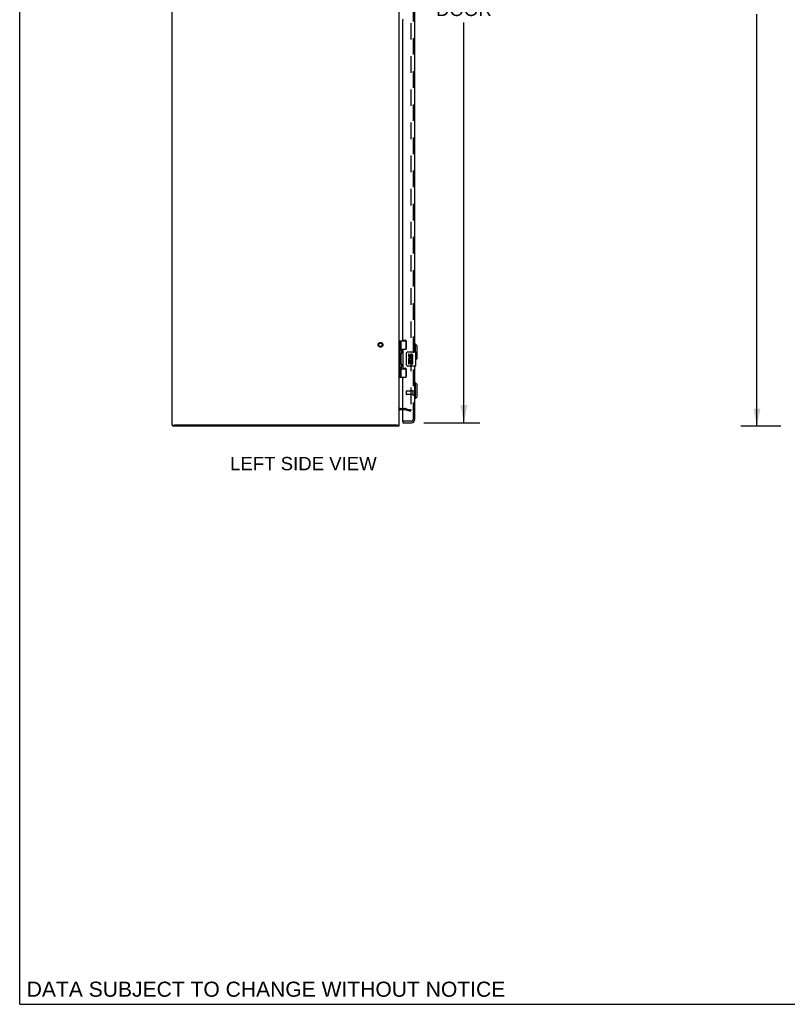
# Model space of a CAD drawing. Header units: inches. Extents: x 0 to 212, y 0 to 138.
# Tile 1 of 6: x 0 to 54, y 0 to 69. Entities that reach past the tile are written whole.
import ezdxf

# ---------------------------------------------------------------- set-up
doc = ezdxf.new("R2010")
doc.units = ezdxf.units.IN
doc.header["$LTSCALE"] = 11.6875
doc.header["$MEASUREMENT"] = 0
doc.linetypes.add('HIDDEN', pattern=[0.2, 0.1, -0.1])
doc.layers.get('0').update_dxf_attribs({"linetype": 'CONTINUOUS'})
for name, color, linetype in [('DEFAULT_2', 8, 'HIDDEN'), ('DIMENSIONS', 7, 'CONTINUOUS'), ('DOOR_ASSEMBLY', 7, 'CONTINUOUS')]:
    doc.layers.add(name, color=color, linetype=linetype)
doc.styles.get("Standard").update_dxf_attribs({"font": 'arial.ttf'})
doc.dimstyles.new('DIMSTYLE_1', dxfattribs={"dimtxt": 0.9375, "dimasz": 1.25, "dimexe": 0.09, "dimexo": 0.07, "dimgap": 0.0375, "dimtad": 0, "dimtih": 1, "dimtoh": 1, "dimzin": 4, "dimdsep": 46, "dimtxsty": 'Standard', "dimblk": '_FILLED', "dimblk1": '_FILLED', "dimblk2": '_FILLED', "dimcen": 0.09, "dimadec": 3, "dimazin": 1, "dimtfac": 1, "dimtdec": 3, "dimtofl": 0, "dimtmove": 0, "dimatfit": 3, "dimldrblk": '_FILLED', "dimfxl": 0, "dimtolj": 1, "dimtzin": 4, "dimarcsym": 0})

# ---------------------------------------------------------------- blocks, each defined once
blk = doc.blocks.new('_FILLED')
at = {"color": 0, "linetype": 'ByBlock'}
blk.add_solid([(0, 0), (-1, 0.2), (-1, -0.2)], dxfattribs=at)
blk = doc.blocks.new('*D2')
at = {"layer": 'DIMENSIONS', "color": 2, "linetype": 'Continuous'}
for p, q in [((53.624, 100.768), (50.825, 100.768)), ((51.95, 100.768), (51.95, 71.706)), ((51.95, 40.768), (51.95, 69.831)), ((53.624, 40.768), (50.825, 40.768))]:
    blk.add_line(p, q, dxfattribs=at)
at = {"layer": 'DIMENSIONS', "color": 2, "linetype": 'Continuous', "xscale": 1.25, "yscale": 1.25, "zscale": 1.25}
for p, rotation in [((51.95, 100.768), 90), ((51.95, 40.768), 270)]:
    blk.add_blockref('_FILLED', p, dxfattribs=dict(at, rotation=rotation))
at = {"layer": 'DIMENSIONS', "color": 2, "linetype": 'Continuous', "insert": (51.95, 71.237), "char_height": 0.9375, "width": 3.27602, "attachment_point": 2, "line_spacing_factor": 0.9}
blk.add_mtext('60.00', dxfattribs=at)
blk = doc.blocks.new('*D4')
at = {"layer": 'DIMENSIONS', "color": 2, "linetype": 'Continuous'}
for p, q in [((28.473, 100.518), (32.427, 100.518)), ((31.302, 100.518), (31.302, 72.514)), ((31.302, 41.018), (31.302, 69.233)), ((28.473, 41.018), (32.427, 41.018))]:
    blk.add_line(p, q, dxfattribs=at)
at = {"layer": 'DIMENSIONS', "color": 2, "linetype": 'Continuous', "xscale": 1.25, "yscale": 1.25, "zscale": 1.25}
for p, rotation in [((31.302, 100.518), 90), ((31.302, 41.018), 270)]:
    blk.add_blockref('_FILLED', p, dxfattribs=dict(at, rotation=rotation))
at = {"layer": 'DIMENSIONS', "color": 2, "linetype": 'Continuous', "insert": (31.302, 72.045), "char_height": 0.9375, "width": 3.92426, "attachment_point": 2, "line_spacing_factor": 0.9}
blk.add_mtext('59.50\\PDOOR', dxfattribs=at)

msp = doc.modelspace()

# ---------------------------------------------------------------- linework, layer by layer
at = {"color": 7, "linetype": 'Continuous'}
for p, q in [((0, 0), (0, 137.5)), ((10.747, 40.843), (10.902, 40.843)), ((10.777, 40.843), (10.777, 40.768)), ((26.602, 40.843), (26.747, 40.843)), ((26.727, 40.843), (26.727, 40.768)), ((0, 0), (212.5, 0))]:
    msp.add_line(p, q, dxfattribs=at)
at = {"color": 3, "linetype": 'Continuous'}
for p, q in [((10.747, 40.845), (10.747, 100.692)), ((26.747, 40.845), (26.747, 100.692)), ((26.817, 41.943), (26.99, 41.943)), ((26.727, 40.768), (10.777, 40.768)), ((26.592, 40.843), (10.902, 40.843))]:
    msp.add_line(p, q, dxfattribs=at)
msp.add_arc((26.817, 41.873), 0.07, 90, 180, dxfattribs=at)
at = {"layer": 'DEFAULT_2', "color": 8, "linetype": 'HIDDEN'}
for p, q in [((27.56, 99.593), (27.56, 41.944)), ((26.817, 42.018), (27.146, 42.018)), ((26.99, 41.943), (27.146, 41.943)), ((27.156, 41.942), (27.54, 41.839)), ((27.176, 42.014), (27.56, 41.911)), ((27.54, 41.839), (27.56, 41.911))]:
    msp.add_line(p, q, dxfattribs=at)
for points in [[(27.541, 41.924), (27.54, 41.924), (27.538, 41.924), (27.536, 41.924)], [(27.56, 41.944), (27.56, 41.942), (27.559, 41.939), (27.559, 41.937), (27.558, 41.935), (27.557, 41.933), (27.556, 41.931), (27.554, 41.93), (27.552, 41.928), (27.551, 41.927), (27.549, 41.926), (27.547, 41.925), (27.544, 41.924), (27.542, 41.924), (27.541, 41.924)]]:
    msp.add_lwpolyline(points, dxfattribs=at)
for radius in [0.164, 0.124]:
    msp.add_circle((25.422, 46.518), radius, dxfattribs=at)
for centre, radius, start, end in [((26.817, 41.873), 0.145, 90, 137.01419), ((27.146, 41.903), 0.115, 75, 90), ((27.146, 41.903), 0.04, 75, 90)]:
    msp.add_arc(centre, radius, start, end, dxfattribs=at)
at = {"layer": 'DOOR_ASSEMBLY', "color": 8, "linetype": 'HIDDEN'}
for p, q in [((27.74, 41.265), (27.74, 100.272)), ((27.24, 43.236), (27.24, 43.008)), ((27.697, 43.246), (27.25, 43.246)), ((27.697, 43.264), (27.697, 42.98)), ((27.697, 42.998), (27.25, 42.998)), ((27.598, 41.122), (27.005, 41.122))]:
    msp.add_line(p, q, dxfattribs=at)
at = {"layer": 'DOOR_ASSEMBLY', "color": 3, "linetype": 'Continuous'}
for p, q in [((27.844, 46.018), (27.844, 70.268)), ((26.99, 46.86), (26.99, 69.427)), ((27.021, 46.829), (27.177, 46.829)), ((27.24, 46.766), (27.24, 46.239)), ((26.99, 46.145), (26.99, 44.892)), ((27.177, 46.176), (27.021, 46.176)), ((27.021, 44.861), (27.177, 44.861)), ((27.24, 44.798), (27.24, 44.271)), ((27.844, 41.265), (27.844, 45.018)), ((26.99, 41.137), (26.99, 44.177)), ((27.177, 44.208), (27.021, 44.208)), ((26.99, 41.018), (27.598, 41.018))]:
    msp.add_line(p, q, dxfattribs=at)
at = {"layer": 'DOOR_ASSEMBLY', "color": 7, "linetype": 'Continuous'}
for p, q in [((26.747, 46.798), (27.232, 46.798)), ((26.787, 44.239), (26.787, 46.798)), ((26.885, 46.101), (26.885, 46.798)), ((27.2, 46.798), (27.2, 46.207)), ((27.884, 46.569), (27.844, 46.569)), ((28.002, 46.451), (27.884, 46.569)), ((27.884, 46.018), (27.884, 46.569)), ((26.885, 46.207), (27.232, 46.207)), ((26.885, 45.117), (26.885, 45.92)), ((26.898, 46.105), (26.899, 46.103)), ((26.899, 45.918), (26.898, 45.915)), ((26.899, 46.103), (26.901, 46.099)), ((26.901, 45.922), (26.899, 45.918)), ((26.901, 46.099), (26.903, 46.093)), ((26.904, 45.93), (26.901, 45.922)), ((26.902, 46.081), (26.902, 46.08)), ((26.902, 46.08), (26.902, 45.94)), ((26.902, 45.939), (26.902, 45.94)), ((26.903, 46.093), (26.908, 46.081)), ((26.908, 45.94), (26.904, 45.93)), ((26.908, 46.081), (26.911, 46.075)), ((26.911, 45.946), (26.908, 45.94)), ((26.911, 46.075), (26.912, 46.071)), ((26.912, 45.95), (26.911, 45.946)), ((26.914, 45.954), (26.912, 45.95)), ((27.174, 46.198), (27.226, 46.198)), ((27.174, 46.198), (27.174, 46.176)), ((27.249, 45.118), (27.249, 45.918)), ((27.349, 46.018), (27.889, 46.018)), ((27.45, 45.864), (27.387, 45.864)), ((27.387, 45.864), (27.387, 45.728)), ((27.45, 45.728), (27.45, 45.864)), ((27.904, 45.033), (27.904, 46.003)), ((28.002, 45.585), (28.002, 46.451)), ((27.405, 45.403), (27.387, 45.403)), ((27.387, 45.403), (27.387, 45.172)), ((27.387, 45.172), (27.45, 45.172)), ((27.44, 45.403), (27.467, 45.422)), ((27.44, 45.403), (27.701, 45.403)), ((27.45, 45.34), (27.515, 45.34)), ((27.45, 45.172), (27.45, 45.34)), ((27.515, 45.79), (27.515, 45.721)), ((27.515, 45.34), (27.515, 45.204)), ((27.515, 45.204), (27.576, 45.204)), ((27.576, 45.728), (27.576, 45.77)), ((27.576, 45.34), (27.638, 45.34)), ((27.576, 45.204), (27.576, 45.34)), ((27.631, 45.439), (27.688, 45.414)), ((27.638, 45.77), (27.638, 45.633)), ((27.638, 45.633), (27.701, 45.633)), ((27.638, 45.34), (27.638, 45.172)), ((27.638, 45.172), (27.701, 45.172)), ((27.701, 45.633), (27.701, 45.77)), ((27.701, 45.172), (27.701, 45.403)), ((28.002, 45.585), (27.904, 45.487)), ((26.885, 44.239), (26.885, 44.936)), ((26.885, 44.829), (27.232, 44.829)), ((26.899, 44.934), (26.898, 44.931)), ((26.901, 44.938), (26.899, 44.934)), ((26.9, 45.117), (26.902, 45.113)), ((26.904, 44.945), (26.901, 44.938)), ((26.902, 45.113), (26.909, 45.095)), ((26.902, 45.097), (26.902, 45.096)), ((26.902, 45.096), (26.902, 44.956)), ((26.902, 44.955), (26.902, 44.956)), ((26.908, 44.956), (26.904, 44.945)), ((26.911, 44.962), (26.908, 44.956)), ((26.909, 45.095), (26.911, 45.09)), ((26.911, 45.09), (26.912, 45.086)), ((26.912, 44.966), (26.911, 44.962)), ((26.914, 44.97), (26.912, 44.966)), ((27.174, 44.861), (27.174, 44.838)), ((27.226, 44.838), (27.174, 44.838)), ((27.2, 44.829), (27.2, 44.239)), ((27.889, 45.018), (27.349, 45.018)), ((26.747, 44.239), (27.232, 44.239)), ((27.884, 43.82), (27.844, 43.82)), ((28.002, 43.702), (27.884, 43.82)), ((27.884, 42.718), (27.884, 43.82)), ((28.002, 42.836), (28.002, 43.702)), ((27.884, 42.718), (27.844, 42.718)), ((28.002, 42.836), (27.884, 42.718)), ((26.99, 41.122), (27.005, 41.122)), ((26.99, 41.122), (26.99, 41.018))]:
    msp.add_line(p, q, dxfattribs=at)
for points in [[(26.885, 46.156), (26.885, 46.155), (26.885, 46.154), (26.885, 46.153), (26.885, 46.152), (26.885, 46.151), (26.886, 46.15), (26.886, 46.149), (26.886, 46.148), (26.886, 46.147), (26.886, 46.146), (26.886, 46.145), (26.886, 46.144), (26.887, 46.143), (26.887, 46.142), (26.887, 46.14), (26.887, 46.139), (26.888, 46.138), (26.888, 46.137), (26.888, 46.135), (26.889, 46.134), (26.889, 46.133), (26.889, 46.131), (26.89, 46.13), (26.89, 46.129), (26.891, 46.127), (26.891, 46.126), (26.891, 46.124), (26.892, 46.123), (26.892, 46.121), (26.893, 46.12), (26.893, 46.118)], [(26.893, 45.902), (26.893, 45.901), (26.892, 45.899), (26.892, 45.898), (26.891, 45.896), (26.891, 45.895), (26.891, 45.894), (26.89, 45.892), (26.89, 45.891), (26.889, 45.889), (26.889, 45.888), (26.889, 45.887), (26.888, 45.885), (26.888, 45.884), (26.888, 45.883), (26.887, 45.882), (26.887, 45.88), (26.887, 45.879), (26.887, 45.878), (26.886, 45.877), (26.886, 45.876), (26.886, 45.875), (26.886, 45.874), (26.886, 45.873), (26.886, 45.872), (26.886, 45.871), (26.885, 45.87), (26.885, 45.869), (26.885, 45.868), (26.885, 45.867), (26.885, 45.866), (26.885, 45.865)], [(26.912, 46.071), (26.914, 46.066), (26.915, 46.064), (26.916, 46.062), (26.916, 46.06), (26.917, 46.058), (26.918, 46.056), (26.918, 46.054), (26.919, 46.053), (26.92, 46.051), (26.92, 46.049), (26.921, 46.047), (26.921, 46.045), (26.922, 46.044), (26.922, 46.042), (26.923, 46.04), (26.923, 46.039), (26.923, 46.037), (26.924, 46.036), (26.924, 46.034), (26.924, 46.033), (26.925, 46.031), (26.925, 46.03), (26.925, 46.029), (26.925, 46.027), (26.926, 46.026), (26.926, 46.024), (26.926, 46.023), (26.926, 46.022), (26.926, 46.021), (26.926, 46.019), (26.926, 46.018), (26.927, 46.017), (26.927, 46.015), (26.927, 46.014), (26.927, 46.013), (26.927, 46.012), (26.927, 46.01), (26.927, 46.009), (26.927, 46.008), (26.927, 46.007), (26.927, 46.005), (26.927, 46.004), (26.926, 46.003), (26.926, 46.002), (26.926, 46), (26.926, 45.999), (26.926, 45.998), (26.926, 45.996), (26.926, 45.995), (26.925, 45.994), (26.925, 45.992), (26.925, 45.991), (26.925, 45.989), (26.924, 45.988), (26.924, 45.987), (26.924, 45.985), (26.923, 45.984), (26.923, 45.982), (26.923, 45.98), (26.922, 45.979), (26.922, 45.977), (26.921, 45.975), (26.921, 45.974), (26.92, 45.972), (26.92, 45.97), (26.919, 45.968), (26.918, 45.966), (26.918, 45.964), (26.917, 45.963), (26.916, 45.961), (26.916, 45.959), (26.915, 45.957), (26.914, 45.954)], [(27.249, 45.918), (27.25, 45.925), (27.25, 45.931), (27.251, 45.937), (27.252, 45.943), (27.254, 45.949), (27.256, 45.954)], [(26.885, 45.172), (26.885, 45.171), (26.885, 45.17), (26.885, 45.169), (26.885, 45.168), (26.885, 45.167), (26.886, 45.166), (26.886, 45.165), (26.886, 45.164), (26.886, 45.163), (26.886, 45.162), (26.886, 45.161), (26.886, 45.16), (26.887, 45.158), (26.887, 45.157), (26.887, 45.156), (26.887, 45.155), (26.888, 45.154), (26.888, 45.152), (26.888, 45.151), (26.889, 45.15), (26.889, 45.149), (26.889, 45.147), (26.89, 45.146), (26.89, 45.144), (26.891, 45.143), (26.891, 45.142), (26.891, 45.14), (26.892, 45.139), (26.892, 45.137), (26.893, 45.136), (26.893, 45.134)], [(26.893, 44.918), (26.893, 44.917), (26.892, 44.915), (26.892, 44.914), (26.891, 44.912), (26.891, 44.911), (26.891, 44.909), (26.89, 44.908), (26.89, 44.906), (26.889, 44.905), (26.889, 44.904), (26.889, 44.902), (26.888, 44.901), (26.888, 44.9), (26.888, 44.899), (26.887, 44.897), (26.887, 44.896), (26.887, 44.895), (26.887, 44.894), (26.886, 44.893), (26.886, 44.892), (26.886, 44.89), (26.886, 44.889), (26.886, 44.888), (26.886, 44.887), (26.886, 44.886), (26.885, 44.885), (26.885, 44.884), (26.885, 44.883), (26.885, 44.882), (26.885, 44.881), (26.885, 44.881)], [(26.898, 45.121), (26.899, 45.12), (26.9, 45.117)], [(26.912, 45.086), (26.914, 45.082), (26.915, 45.08), (26.916, 45.078), (26.916, 45.076), (26.917, 45.074), (26.918, 45.072), (26.918, 45.07), (26.919, 45.068), (26.92, 45.066), (26.92, 45.065), (26.921, 45.063), (26.921, 45.061), (26.922, 45.059), (26.922, 45.058), (26.923, 45.056), (26.923, 45.055), (26.923, 45.053), (26.924, 45.052), (26.924, 45.05), (26.924, 45.049), (26.925, 45.047), (26.925, 45.046), (26.925, 45.044), (26.925, 45.043), (26.926, 45.042), (26.926, 45.04), (26.926, 45.039), (26.926, 45.038), (26.926, 45.036), (26.926, 45.035), (26.926, 45.034), (26.927, 45.032), (26.927, 45.031), (26.927, 45.03), (26.927, 45.029), (26.927, 45.027), (26.927, 45.026), (26.927, 45.025), (26.927, 45.024), (26.927, 45.022), (26.927, 45.021), (26.927, 45.02), (26.926, 45.019), (26.926, 45.017), (26.926, 45.016), (26.926, 45.015), (26.926, 45.013), (26.926, 45.012), (26.926, 45.011), (26.925, 45.009), (26.925, 45.008), (26.925, 45.007), (26.925, 45.005), (26.924, 45.004), (26.924, 45.002), (26.924, 45.001), (26.923, 44.999), (26.923, 44.998), (26.923, 44.996), (26.922, 44.994), (26.922, 44.993), (26.921, 44.991), (26.921, 44.989), (26.92, 44.988), (26.92, 44.986), (26.919, 44.984), (26.918, 44.982), (26.918, 44.98), (26.917, 44.978), (26.916, 44.976), (26.916, 44.974), (26.915, 44.972), (26.914, 44.97)], [(27.256, 45.082), (27.254, 45.088), (27.252, 45.094), (27.251, 45.1), (27.25, 45.106), (27.25, 45.112), (27.249, 45.118)]]:
    msp.add_lwpolyline(points, dxfattribs=at)
at = {"layer": 'DOOR_ASSEMBLY', "color": 3, "linetype": 'Continuous'}
for centre, radius, start, end in [((27.021, 69.427), 0.031, 90, 180), ((27.021, 46.86), 0.031, 180, 270), ((27.177, 46.766), 0.063, 0, 90), ((27.021, 46.145), 0.031, 90, 180), ((27.177, 46.239), 0.063, 270, 360), ((27.021, 44.892), 0.031, 180, 270), ((27.177, 44.798), 0.063, 0, 90), ((27.021, 44.177), 0.031, 90, 180), ((27.177, 44.271), 0.063, 270, 360), ((27.005, 41.137), 0.015, 180, 270), ((27.598, 41.265), 0.246, 270, 360)]:
    msp.add_arc(centre, radius, start, end, dxfattribs=at)
at = {"layer": 'DOOR_ASSEMBLY', "color": 7, "linetype": 'Continuous'}
for centre, radius, start, end in [((26.812, 46.08), 0.09, 0.67198, 35.46821), ((26.812, 45.94), 0.09, 324.53179, 359.32802), ((27.349, 45.918), 0.1, 90, 158.79459), ((27.607, 45.77), 0.0943, 68.69989, 167.43379), ((27.607, 45.77), 0.0943, 0, 68.67039), ((27.889, 46.003), 0.015, 0, 90), ((26.812, 45.096), 0.09, 0.67198, 35.46821), ((27.481, 45.728), 0.0943, 180, 360), ((27.541, 45.476), 0.154, 161.41988, 206.19629), ((27.544, 45.476), 0.157, 336.59665, 161.87913), ((27.544, 45.476), 0.157, 205.73705, 207.8532), ((27.481, 45.728), 0.0314, 180, 261.22946), ((27.544, 45.476), 0.0943, 336.59665, 215.11217), ((27.481, 45.733), 0.0362, 263.42855, 341.76278), ((27.607, 45.77), 0.0314, 0, 180.04847), ((26.812, 44.956), 0.09, 324.53179, 359.32802), ((27.349, 45.118), 0.1, 201.20502, 270), ((27.889, 45.033), 0.015, 270, 360)]:
    msp.add_arc(centre, radius, start, end, dxfattribs=at)
at = {"layer": 'DOOR_ASSEMBLY', "color": 8, "linetype": 'HIDDEN'}
for centre, radius, start, end in [((27.25, 43.236), 0.01, 90, 180), ((27.719, 43.264), 0.0215, 0, 180), ((27.25, 43.008), 0.01, 180, 270), ((27.719, 42.98), 0.0215, 180, 360), ((27.598, 41.265), 0.142, 270, 360)]:
    msp.add_arc(centre, radius, start, end, dxfattribs=at)
at = {"layer": 'DOOR_ASSEMBLY', "color": 7, "linetype": 'Continuous'}
for centre in [(26.98, 46.01), (26.98, 45.026)]:
    msp.add_ellipse(centre, major_axis=(0, 0.188), ratio=0.57735, start_param=1.066602, end_param=2.074991, dxfattribs=at)

# ---------------------------------------------------------------- texts
at = {"layer": 'DIMENSIONS', "color": 2, "linetype": 'Continuous', "attachment_point": 2, "line_spacing_factor": 0.9}
for s, insert, char_height, width in [('LEFT SIDE VIEW', (19.991, 38.604), 0.9375, 10.30901), ('DATA SUBJECT TO CHANGE WITHOUT NOTICE', (17.355, 1.597), 1.0625, 33.66032)]:
    msp.add_mtext(s, dxfattribs=dict(at, insert=insert, char_height=char_height, width=width))

# ---------------------------------------------------------------- dimensions: what is measured, and where the dimension line sits
at = {"layer": 'DIMENSIONS', "color": 2, "linetype": 'Continuous'}
dim = msp.add_linear_dim(base=(51.95, 40.768), p1=(53.694, 100.768), p2=(53.694, 40.768), angle=270, dimstyle='DIMSTYLE_1', dxfattribs=at)
dim.commit()
dim.dimension.update_dxf_attribs({"geometry": '*D2', "text_midpoint": (51.943, 70.763), "dimtype": 160})
dim = msp.add_linear_dim(base=(31.302, 41.018), p1=(28.403, 100.518), p2=(28.403, 41.018), angle=270, text='<>\\PDOOR', dimstyle='DIMSTYLE_1', dxfattribs=at)
dim.commit()
dim.dimension.update_dxf_attribs({"geometry": '*D4', "text_midpoint": (31.302, 70.873), "dimtype": 160})

doc.saveas('drawing.dxf')
